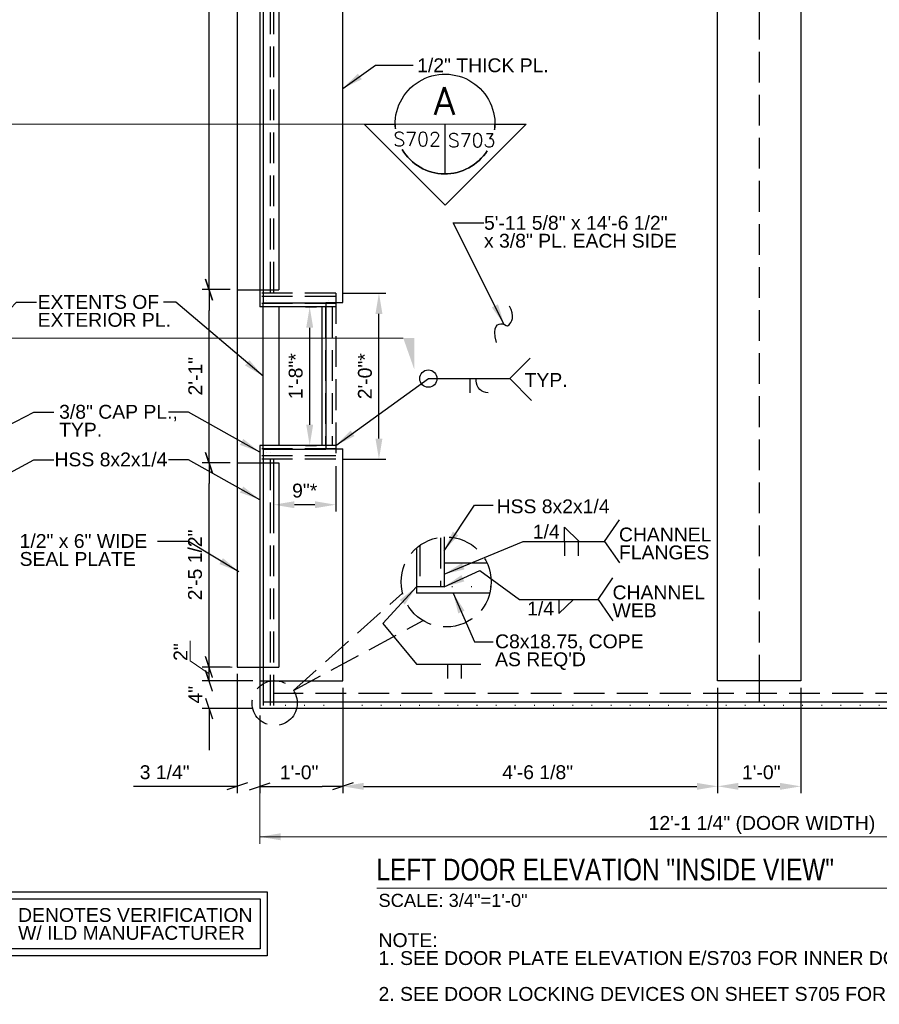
# Model space of a CAD drawing. Header units: inches. Extents: x 550 to 1010, y -290 to 19.
# Tile 3 of 5: x 737 to 861, y -288 to -145. Entities that reach past the tile are written whole.
import ezdxf
from ezdxf.enums import TextEntityAlignment as Align

# ---------------------------------------------------------------- set-up
doc = ezdxf.new("R2010")
doc.units = ezdxf.units.IN
doc.header["$LTSCALE"] = 10
doc.header["$MEASUREMENT"] = 0
doc.linetypes.add('DGN Style 1', pattern=[0.267013, 0.000444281, -0.266568])
doc.linetypes.add('DGN Style 3', pattern=[0.621993, 0.444281, -0.177712])
for name, color, linetype, lineweight in [('G-ANN-TTLB', 7, 'Continuous', 0), ('G-ANNO-DIM', 1, 'Continuous', 0), ('G-ANNO-TEXT', 7, 'Continuous', 30), ('S-WALL-SHEA', 98, 'Continuous', 30)]:
    doc.layers.add(name, color=color, linetype=linetype, lineweight=lineweight)
doc.styles.add("1 1 2 1'-0", font='arial.ttf', dxfattribs={"height": 1})
doc.styles.add("3 4 1'-0", font='arial.ttf', dxfattribs={"height": 2})
doc.styles.get("Standard").update_dxf_attribs({"font": 'txt.shx'})
doc.styles.add('SUBTITLE 4.7625', font='romans.shx', dxfattribs={"width": 0.8, "height": 187.5})
doc.styles.add('TITLE20', font='simplex.shx', dxfattribs={"height": 5000})
doc.dimstyles.new("3 4 1'-0", dxfattribs={"dimtxt": 2, "dimasz": 3, "dimexe": 1, "dimexo": 1, "dimgap": 1, "dimtad": 1, "dimdec": 4, "dimzin": 15, "dimdsep": 46, "dimlunit": 4, "dimtxsty": "3 4 1'-0", "dimblk": '_Oblique_0.3', "dimcen": 0.09, "dimadec": 4, "dimazin": 3, "dimtfac": 1, "dimtdec": 4, "dimtofl": 0, "dimtmove": 0, "dimatfit": 3, "dimfxl": 1, "dimfrac": 2, "dimtolj": 1, "dimtzin": 15, "dimarcsym": 0})

# ---------------------------------------------------------------- blocks, each defined once
blk = doc.blocks.new('*D9')
at = {"layer": 'Defpoints', "color": 0, "lineweight": 0, "transparency": 16777216}
for p in [(783.97, -240.95), (838.08, -240.95), (838.08, -256.18)]:
    blk.add_point(p, dxfattribs=at)
at = {"layer": 'G-ANNO-DIM', "color": 0, "lineweight": -2, "transparency": 16777216}
for p, q in [((783.97, -241.95), (783.97, -257.18)), ((838.08, -241.95), (838.08, -257.18)), ((786.97, -256.18), (835.08, -256.18))]:
    blk.add_line(p, q, dxfattribs=at)
at = {"layer": 'G-ANNO-DIM', "color": 0, "lineweight": 0, "transparency": 16777216}
for points in [[(786.97, -255.68), (786.97, -256.68), (783.97, -256.18)], [(835.08, -255.68), (835.08, -256.68), (838.08, -256.18)]]:
    blk.add_solid(points, dxfattribs=at)
at = {"layer": 'G-ANNO-DIM', "color": 0, "transparency": 16777216, "insert": (812.1, -254.15), "char_height": 2, "attachment_point": 5, "style": "3 4 1'-0"}
blk.add_mtext('\\A1;4\'-6 1/8"', dxfattribs=at)
blk = doc.blocks.new('*D10')
at = {"layer": 'Defpoints', "color": 0, "lineweight": 0, "transparency": 16777216}
for p in [(838.08, -240.95), (850.08, -240.95), (850.08, -256.18)]:
    blk.add_point(p, dxfattribs=at)
at = {"layer": 'G-ANNO-DIM', "color": 0, "lineweight": -2, "transparency": 16777216}
for p, q in [((838.08, -241.95), (838.08, -257.18)), ((850.08, -241.95), (850.08, -257.18)), ((841.08, -256.18), (847.08, -256.18))]:
    blk.add_line(p, q, dxfattribs=at)
at = {"layer": 'G-ANNO-DIM', "color": 0, "lineweight": 0, "transparency": 16777216}
for points in [[(841.08, -255.68), (841.08, -256.68), (838.08, -256.18)], [(847.08, -255.68), (847.08, -256.68), (850.08, -256.18)]]:
    blk.add_solid(points, dxfattribs=at)
at = {"layer": 'G-ANNO-DIM', "color": 0, "transparency": 16777216, "insert": (844.38, -254.16), "char_height": 2, "attachment_point": 5, "style": "3 4 1'-0"}
blk.add_mtext('\\A1;1\'-0"', dxfattribs=at)
blk = doc.blocks.new('_Oblique_0.3')
at = {"color": 0, "linetype": 'ByBlock', "lineweight": -2}
for p, q in [((0, 0), (-1, 0)), ((0.5, 0.167), (-0.5, -0.167))]:
    blk.add_line(p, q, dxfattribs=at)
blk = doc.blocks.new('*D11')
at = {"layer": 'Defpoints', "color": 0, "lineweight": 0, "transparency": 16777216}
for p in [(783.97, -240.95), (771.97, -244.95), (783.97, -256.18)]:
    blk.add_point(p, dxfattribs=at)
at = {"layer": 'G-ANNO-DIM', "color": 0, "lineweight": -2, "transparency": 16777216}
for p, q in [((783.97, -241.95), (783.97, -257.18)), ((771.97, -245.95), (771.97, -257.18)), ((774.97, -256.18), (780.97, -256.18))]:
    blk.add_line(p, q, dxfattribs=at)
at = {"layer": 'G-ANNO-DIM', "color": 0, "lineweight": -2, "transparency": 16777216, "xscale": 3, "yscale": 3, "zscale": 3, "rotation": 180}
blk.add_blockref('_Oblique_0.3', (771.97, -256.18), dxfattribs=at)
at = {"layer": 'G-ANNO-DIM', "color": 0, "lineweight": -2, "transparency": 16777216, "xscale": 3, "yscale": 3, "zscale": 3}
blk.add_blockref('_Oblique_0.3', (783.97, -256.18), dxfattribs=at)
at = {"layer": 'G-ANNO-DIM', "color": 0, "transparency": 16777216, "insert": (777.66, -254.16), "char_height": 2, "attachment_point": 5, "style": "3 4 1'-0"}
blk.add_mtext('\\A1;1\'-0"', dxfattribs=at)
blk = doc.blocks.new('*D12')
at = {"layer": 'Defpoints', "color": 0, "lineweight": 0, "transparency": 16777216}
for p in [(764.66, -240.95), (771.97, -240.95), (771.97, -244.95)]:
    blk.add_point(p, dxfattribs=at)
at = {"layer": 'G-ANNO-DIM', "color": 0, "lineweight": -2, "transparency": 16777216}
for p, q in [((764.66, -237.95), (764.66, -234.95)), ((770.97, -240.95), (763.66, -240.95)), ((770.97, -244.95), (763.66, -244.95)), ((764.66, -247.95), (764.66, -250.95))]:
    blk.add_line(p, q, dxfattribs=at)
at = {"layer": 'G-ANNO-DIM', "color": 0, "lineweight": -2, "transparency": 16777216, "xscale": 3, "yscale": 3, "zscale": 3}
for p, rotation in [((764.66, -240.95), 270), ((764.66, -244.95), 90)]:
    blk.add_blockref('_Oblique_0.3', p, dxfattribs=dict(at, rotation=rotation))
at = {"layer": 'G-ANNO-DIM', "color": 0, "transparency": 16777216, "insert": (762.66, -242.95), "char_height": 2, "attachment_point": 5, "rotation": 90, "style": "3 4 1'-0"}
blk.add_mtext('\\A1;4"', dxfattribs=at)
blk = doc.blocks.new('all_around')
at = {"layer": 'G-ANNO-TEXT'}
blk.add_circle((0, 0), 0.0625, dxfattribs=at)
blk = doc.blocks.new('*D44')
at = {"layer": 'Defpoints', "color": 0, "lineweight": 0, "transparency": 16777216}
for p in [(768.72, -238.95), (771.97, -244.95), (768.72, -256.18)]:
    blk.add_point(p, dxfattribs=at)
at = {"layer": 'G-ANNO-DIM', "color": 0, "lineweight": -2, "transparency": 16777216}
for p, q in [((768.72, -239.95), (768.72, -257.18)), ((771.97, -245.95), (771.97, -257.18)), ((765.72, -256.18), (753.76, -256.18)), ((774.97, -256.18), (777.97, -256.18))]:
    blk.add_line(p, q, dxfattribs=at)
at = {"layer": 'G-ANNO-DIM', "color": 0, "lineweight": -2, "transparency": 16777216, "xscale": 3, "yscale": 3, "zscale": 3}
blk.add_blockref('_Oblique_0.3', (768.72, -256.18), dxfattribs=at)
at = {"layer": 'G-ANNO-DIM', "color": 0, "lineweight": -2, "transparency": 16777216, "xscale": 3, "yscale": 3, "zscale": 3, "rotation": 180}
blk.add_blockref('_Oblique_0.3', (771.97, -256.18), dxfattribs=at)
at = {"layer": 'G-ANNO-DIM', "color": 0, "transparency": 16777216, "insert": (758.24, -254.15), "char_height": 2, "attachment_point": 5, "style": "3 4 1'-0"}
blk.add_mtext('\\A1;3 1/4"', dxfattribs=at)
blk = doc.blocks.new('*D51')
at = {"layer": 'Defpoints', "color": 0, "lineweight": 0, "transparency": 16777216}
for p in [(764.66, -209.45), (768.72, -209.45), (768.72, -238.95)]:
    blk.add_point(p, dxfattribs=at)
at = {"layer": 'G-ANNO-DIM', "color": 0, "lineweight": -2, "transparency": 16777216}
for p, q in [((767.72, -209.45), (763.66, -209.45)), ((764.66, -235.95), (764.66, -212.45)), ((767.72, -238.95), (763.66, -238.95))]:
    blk.add_line(p, q, dxfattribs=at)
at = {"layer": 'G-ANNO-DIM', "color": 0, "lineweight": -2, "transparency": 16777216, "xscale": 3, "yscale": 3, "zscale": 3}
for p, rotation in [((764.66, -209.45), 90), ((764.66, -238.95), 270)]:
    blk.add_blockref('_Oblique_0.3', p, dxfattribs=dict(at, rotation=rotation))
at = {"layer": 'G-ANNO-DIM', "color": 0, "transparency": 16777216, "insert": (762.63, -224.2), "char_height": 2, "attachment_point": 5, "rotation": 90, "style": "3 4 1'-0"}
blk.add_mtext('\\A1;2\'-5 1/2"', dxfattribs=at)
blk = doc.blocks.new('*D52')
at = {"layer": 'Defpoints', "color": 0, "lineweight": 0, "transparency": 16777216}
for p in [(764.66, -184.45), (768.72, -184.45), (768.72, -209.45)]:
    blk.add_point(p, dxfattribs=at)
at = {"layer": 'G-ANNO-DIM', "color": 0, "lineweight": -2, "transparency": 16777216}
for p, q in [((767.72, -184.45), (763.66, -184.45)), ((764.66, -206.45), (764.66, -187.45)), ((767.72, -209.45), (763.66, -209.45))]:
    blk.add_line(p, q, dxfattribs=at)
at = {"layer": 'G-ANNO-DIM', "color": 0, "lineweight": -2, "transparency": 16777216, "xscale": 3, "yscale": 3, "zscale": 3}
for p, rotation in [((764.66, -184.45), 90), ((764.66, -209.45), 270)]:
    blk.add_blockref('_Oblique_0.3', p, dxfattribs=dict(at, rotation=rotation))
at = {"layer": 'G-ANNO-DIM', "color": 0, "transparency": 16777216, "insert": (762.66, -196.95), "char_height": 2, "attachment_point": 5, "rotation": 90, "style": "3 4 1'-0"}
blk.add_mtext('\\A1;2\'-1"', dxfattribs=at)
blk = doc.blocks.new('*D53')
at = {"layer": 'Defpoints', "color": 0, "lineweight": 0, "transparency": 16777216}
for p in [(764.66, -77.45), (768.72, -77.45), (768.72, -184.45)]:
    blk.add_point(p, dxfattribs=at)
at = {"layer": 'G-ANNO-DIM', "color": 0, "lineweight": -2, "transparency": 16777216}
for p, q in [((767.72, -77.45), (763.66, -77.45)), ((764.66, -181.45), (764.66, -80.45)), ((767.72, -184.45), (763.66, -184.45))]:
    blk.add_line(p, q, dxfattribs=at)
at = {"layer": 'G-ANNO-DIM', "color": 0, "lineweight": -2, "transparency": 16777216, "xscale": 3, "yscale": 3, "zscale": 3}
for p, rotation in [((764.66, -77.45), 90), ((764.66, -184.45), 270)]:
    blk.add_blockref('_Oblique_0.3', p, dxfattribs=dict(at, rotation=rotation))
at = {"layer": 'G-ANNO-DIM', "color": 0, "transparency": 16777216, "insert": (762.64, -130.95), "char_height": 2, "attachment_point": 5, "rotation": 90, "style": "3 4 1'-0"}
blk.add_mtext('\\A1;8\'-11"', dxfattribs=at)
blk = doc.blocks.new('*D57')
at = {"layer": 'Defpoints', "color": 0, "lineweight": 0, "transparency": 16777216}
for p in [(782.94, -184.95), (789.18, -184.95), (782.94, -208.95)]:
    blk.add_point(p, dxfattribs=at)
at = {"layer": 'G-ANNO-DIM', "color": 0, "lineweight": -2, "transparency": 16777216}
for p, q in [((783.94, -184.95), (790.18, -184.95)), ((789.18, -205.95), (789.18, -187.95)), ((783.94, -208.95), (790.18, -208.95))]:
    blk.add_line(p, q, dxfattribs=at)
at = {"layer": 'G-ANNO-DIM', "color": 0, "lineweight": 0, "transparency": 16777216}
for points in [[(788.68, -187.95), (789.68, -187.95), (789.18, -184.95)], [(788.68, -205.95), (789.68, -205.95), (789.18, -208.95)]]:
    blk.add_solid(points, dxfattribs=at)
at = {"layer": 'G-ANNO-DIM', "color": 0, "transparency": 16777216, "insert": (787.16, -196.95), "char_height": 2, "attachment_point": 5, "rotation": 90, "style": "3 4 1'-0"}
blk.add_mtext('\\A1;2\'-0"*', dxfattribs=at)
blk = doc.blocks.new('*D58')
at = {"layer": 'Defpoints', "color": 0, "lineweight": 0, "transparency": 16777216}
for p in [(773.97, -208.95), (782.94, -208.95), (773.97, -215.51)]:
    blk.add_point(p, dxfattribs=at)
at = {"layer": 'G-ANNO-DIM', "color": 0, "lineweight": -2, "transparency": 16777216}
for p, q in [((773.97, -209.95), (773.97, -216.51)), ((782.94, -209.95), (782.94, -216.51)), ((779.94, -215.51), (776.97, -215.51))]:
    blk.add_line(p, q, dxfattribs=at)
at = {"layer": 'G-ANNO-DIM', "color": 0, "lineweight": 0, "transparency": 16777216}
for points in [[(776.97, -215.01), (776.97, -216.01), (773.97, -215.51)], [(779.94, -215.01), (779.94, -216.01), (782.94, -215.51)]]:
    blk.add_solid(points, dxfattribs=at)
at = {"layer": 'G-ANNO-DIM', "color": 0, "transparency": 16777216, "insert": (778.46, -213.48), "char_height": 2, "attachment_point": 5, "style": "3 4 1'-0"}
blk.add_mtext('\\A1;9"*', dxfattribs=at)
blk = doc.blocks.new('*D59')
at = {"layer": 'Defpoints', "color": 0, "lineweight": 0, "transparency": 16777216}
for p in [(777.59, -186.95), (779.18, -186.95), (777.59, -206.95)]:
    blk.add_point(p, dxfattribs=at)
at = {"layer": 'G-ANNO-DIM', "color": 0, "lineweight": -2, "transparency": 16777216}
for p, q in [((778.59, -186.95), (780.18, -186.95)), ((779.18, -203.95), (779.18, -189.95)), ((778.59, -206.95), (780.18, -206.95))]:
    blk.add_line(p, q, dxfattribs=at)
at = {"layer": 'G-ANNO-DIM', "color": 0, "lineweight": 0, "transparency": 16777216}
for points in [[(778.68, -189.95), (779.68, -189.95), (779.18, -186.95)], [(778.68, -203.95), (779.68, -203.95), (779.18, -206.95)]]:
    blk.add_solid(points, dxfattribs=at)
at = {"layer": 'G-ANNO-DIM', "color": 0, "transparency": 16777216, "insert": (777.16, -196.95), "char_height": 2, "attachment_point": 5, "rotation": 90, "style": "3 4 1'-0"}
blk.add_mtext('\\A1;1\'-8"*', dxfattribs=at)

msp = doc.modelspace()

# ---------------------------------------------------------------- linework, layer by layer
at = {"layer": 'G-ANN-TTLB', "color": 7, "linetype": 'Continuous', "lineweight": 13}
msp.add_line((788.85832, -270.88618, -3.51967), (889.70477, -270.88618, -3.51967), dxfattribs=at)
at = {"layer": 'G-ANNO-DIM'}
for p, q in [((764.66471, -234.82054), (764.66471, -238.9527)), ((764.16471, -237.4527), (765.16471, -240.4527)), ((767.96901, -238.9527), (763.66471, -238.9527)), ((765.16471, -242.4527), (764.16471, -239.4527)), ((764.66471, -238.9527), (764.66471, -240.9527)), ((770.96901, -240.9527), (763.66471, -240.9527)), ((771.96901, -245.9527), (771.96901, -264.46127)), ((771.96901, -263.46127), (917.21901, -263.46127))]:
    msp.add_line(p, q, dxfattribs=at)
at = {"layer": 'G-ANNO-DIM', "flags": 128}
msp.add_lwpolyline([(764.66471, -239.9527), (761.91234, -238.07447), (761.91234, -235.16779)], dxfattribs=at)
at = {"layer": 'G-ANNO-DIM'}
msp.add_solid([(774.96901, -263.96127), (771.96901, -263.46127), (774.96901, -262.96127)], dxfattribs=at)
at = {"layer": 'G-ANNO-TEXT'}
for p, q in [((771.96901, -68.4527), (771.96901, -186.9527)), ((774.71901, -77.4527), (774.71901, -184.4527)), ((798.7183, -167.73629), (798.7183, -160.53203)), ((768.71901, -184.4527), (774.71901, -184.4527)), ((782.94151, -186.9527), (771.96901, -186.9527)), ((772.45151, -207.5152), (772.45151, -186.3902)), ((774.71901, -186.9527), (774.71901, -206.9527)), ((780.94151, -186.9527), (780.94151, -206.9527)), ((781.50401, -186.3277), (783.96901, -186.3277)), ((808.08094, -197.29454), (811.01395, -194.36153)), ((802.28629, -197.29827), (802.28629, -199.3632)), ((803.21755, -197.60947), (803.21755, -197.29454)), ((808.08094, -197.29454), (811.22309, -200.4367)), ((782.94151, -206.9527), (771.96901, -206.9527)), ((771.96901, -206.9527), (771.96901, -244.9527)), ((781.50401, -207.4527), (783.96901, -207.4527)), ((768.71901, -209.4527), (774.71901, -209.4527)), ((774.71901, -209.4527), (774.71901, -238.9527)), ((815.96697, -218.7456), (818.07444, -220.81425)), ((815.96697, -220.81052), (815.96697, -218.7456)), ((821.76162, -220.80679), (823.8945, -217.69555)), ((798.57798, -220.1651), (798.57798, -227.37979)), ((794.57798, -221.7871), (794.57798, -228.25779)), ((815.96697, -220.81052), (815.96697, -222.87545)), ((817.94054, -220.81052), (817.94054, -222.87545)), ((821.76162, -220.80679), (823.8945, -223.91804)), ((804.79013, -223.93779), (798.57798, -223.93779)), ((820.83841, -229.176), (822.97129, -226.06476)), ((798.57798, -227.37979), (794.57798, -227.37979)), ((805.18958, -228.25779), (794.57798, -228.25779)), ((815.1576, -231.24093), (817.26508, -229.17227)), ((815.1576, -229.176), (815.1576, -231.24093)), ((820.83841, -229.176), (822.97129, -232.28725)), ((799.05751, -238.54392), (799.05751, -240.60885)), ((801.03108, -238.54392), (801.03108, -240.60885)), ((844.07651, -240.9527), (844.07651, -243.9802)), ((917.21901, -244.9527), (771.96901, -244.9527))]:
    msp.add_line(p, q, dxfattribs=at)
at = {"layer": 'G-ANNO-TEXT', "linetype": 'DGN Style 3'}
for p, q in [((772.46901, -68.4527), (772.46901, -184.9527)), ((773.46901, -68.4527), (773.46901, -184.9527)), ((773.96901, -68.4527), (773.96901, -184.9527)), ((844.07651, -75.4527), (844.07651, -240.9527)), ((782.94151, -184.9527), (771.96901, -184.9527)), ((782.94151, -185.4527), (771.96901, -185.4527)), ((782.94151, -184.9527), (782.94151, -208.9527)), ((782.94151, -186.4527), (771.96901, -186.4527)), ((781.44151, -186.9527), (781.44151, -206.9527)), ((782.44151, -186.9527), (782.44151, -206.9527)), ((782.94151, -207.4527), (771.96901, -207.4527)), ((782.94151, -208.4527), (771.96901, -208.4527)), ((782.94151, -208.9527), (771.96901, -208.9527)), ((772.46901, -208.9527), (772.46901, -244.9527)), ((773.46901, -208.9527), (773.46901, -244.9527)), ((773.96901, -208.9527), (773.96901, -244.9527)), ((798.07798, -220.29033), (798.07798, -227.37979)), ((795.07798, -221.38752), (795.07798, -227.37979)), ((776.82049, -242.33986), (792.57798, -228.25779)), ((776.82049, -242.33986), (795.55302, -232.24938)), ((915.05901, -242.7927), (773.96901, -242.7927))]:
    msp.add_line(p, q, dxfattribs=at)
at = {"layer": 'G-ANNO-TEXT', "color": 7, "linetype": 'Continuous', "lineweight": 0}
for p, q in [((805.92256, -160.53203), (705.97398, -160.53203)), ((682.02804, -191.44079), (792.68638, -191.44079))]:
    msp.add_line(p, q, dxfattribs=at)
at = {"layer": 'G-ANNO-TEXT', "linetype": 'DGN Style 1'}
for p, q in [((805.34859, -227.37979), (798.57798, -227.37979)), ((916.78001, -244.5137), (773.96901, -244.5137))]:
    msp.add_line(p, q, dxfattribs=at)
at = {"layer": 'G-ANNO-TEXT', "flags": 128}
for points in [[(783.96901, -186.3277), (783.96901, -75.4527), (771.96901, -75.4527), (771.96901, -184.9527)], [(774.71901, -77.4527), (768.71901, -77.4527), (768.71901, -238.9527), (774.71901, -238.9527)], [(772.88901, -185.9527), (772.88901, -185.9527)], [(781.94151, -185.9527), (781.94151, -185.9527)], [(771.96901, -208.9527), (771.96901, -240.9527), (783.96901, -240.9527), (783.96901, -207.4527)], [(772.88901, -207.9527), (772.88901, -207.9527)], [(773.57345, -207.9527), (773.57345, -207.9527)]]:
    msp.add_lwpolyline(points, dxfattribs=at)
for points in [[(805.92256, -160.53203), (810.42708, -160.53203), (798.72917, -172.24081), (787.03126, -160.53203), (791.51403, -160.53203, 0.0238051), (791.54665, -161.21686, 0.0238051)], [(805.87267, -161.37844, 0.029448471), (805.92256, -160.53203)], [(792.52752, -164.21656, 0.559874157), (804.81, -164.37814, 0.559874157)]]:
    msp.add_lwpolyline(points, format="xyb", dxfattribs=at)
at = {"layer": 'G-ANNO-TEXT', "linetype": 'DGN Style 3'}
for centre, radius in [((798.88378, -226.6624), 6.50449), ((774.12191, -244.155), 3.25224)]:
    msp.add_circle(centre, radius, dxfattribs=at)
at = {"layer": 'G-ANNO-TEXT', "extrusion": (0, 0, -1)}
for centre, radius, start, end in [((-798.7183, -160.53203), 7.20426, 354.5453032, 186.7471424), ((-798.7183, -160.53203), 7.20426, 212.2670544, 329.2404028), ((-804.96755, -197.60947), 1.75, 270, 0)]:
    msp.add_arc(centre, radius, start, end, dxfattribs=at)
at = {"layer": 'G-ANNO-TEXT'}
msp.add_open_spline([(806.15394, -192.10387), (805.49262, -189.52697), (807.39186, -189.0895), (807.71725, -190.2327), (808.90307, -188.2291), (808.01867, -186.8323)], degree=3, dxfattribs=at)
for points in [[(783.96901, -155.38552), (786.70738, -154.06213), (786.13015, -153.24555)], [(798.57798, -227.37979), (801.51285, -226.58194), (801.09545, -225.67322)]]:
    msp.add_solid(points, dxfattribs=at)
at = {"layer": 'G-ANNO-TEXT', "color": 7, "linetype": 'Continuous', "lineweight": 13}
msp.add_solid([(794.27634, -191.44079), (794.27634, -195.957), (792.68638, -191.44079)], dxfattribs=at)
at = {"layer": 'G-ANNO-TEXT'}
for points in [[(838.07651, -75.4527), (850.07651, -75.4527), (850.07651, -240.9527), (838.07651, -240.9527)], [(732.69822, -271.4249), (773.0181, -271.4249), (773.0181, -280.63786), (732.69822, -280.63786)], [(733.69822, -272.4249), (772.0181, -272.4249), (772.0181, -279.63786), (733.69822, -279.63786)]]:
    msp.add_3dface(points, dxfattribs=at)
at = {"layer": 'S-WALL-SHEA'}
for p, q in [((772.45151, -69.4252), (772.45151, -186.3902)), ((781.50401, -186.3902), (772.45151, -186.3902)), ((781.50401, -186.3902), (781.50401, -207.5152)), ((781.50401, -207.5152), (772.45151, -207.5152)), ((772.45151, -207.5152), (772.45151, -243.9802)), ((772.45151, -243.9802), (915.70151, -243.9802))]:
    msp.add_line(p, q, dxfattribs=at)

# ---------------------------------------------------------------- block references
at = {"layer": 'G-ANNO-TEXT', "xscale": 20, "yscale": 20, "zscale": 20}
msp.add_blockref('all_around', (796.31126, -197.29454), dxfattribs=at)

# ---------------------------------------------------------------- texts
at = {"layer": 'G-ANN-TTLB', "color": 7, "linetype": 'Continuous', "lineweight": 13, "insert": (788.82304, -269.82059, -3.51967), "char_height": 3.1496063, "attachment_point": 7, "line_spacing_factor": 0.72, "style": 'SUBTITLE 4.7625'}
msp.add_mtext('\\fArial|b0|i0|c00|p39;LEFT DOOR ELEVATION "INSIDE VIEW"', dxfattribs=at)
at = {"layer": 'G-ANN-TTLB', "color": 7, "linetype": 'Continuous', "lineweight": 0, "insert": (799.87692, -273.61825, -3.51967), "char_height": 1.8897638, "attachment_point": 8, "line_spacing_factor": 0.72}
msp.add_mtext('\\fArial|b0|i0|c00|p39;SCALE: 3/4"=1\'-0"', dxfattribs=at)
at = {"layer": 'G-ANNO-DIM', "color": 7, "linetype": 'Continuous', "style": "3 4 1'-0"}
msp.add_text('2"', height=2, rotation=90, dxfattribs=at).set_placement((760.53012, -236.78801), align=Align.MIDDLE_CENTER)
msp.add_text('12\'-1 1/4" (DOOR WIDTH)', height=2, dxfattribs=at).set_placement((844.48019, -261.46127), align=Align.MIDDLE_CENTER)
at = {"layer": 'G-ANNO-TEXT', "color": 7, "linetype": 'Continuous', "lineweight": 0, "style": 'TITLE20'}
msp.add_text('A', height=3.9996, dxfattribs=at).set_placement((798.60901, -157.20554), align=Align.MIDDLE_CENTER)
for s, p in [('S702', (794.68667, -163.71654)), ('S703', (802.55818, -163.87813))]:
    msp.add_text(s, height=1.9998, dxfattribs=at).set_placement(p, align=Align.CENTER)
at = {"layer": 'G-ANNO-TEXT', "color": 7, "char_height": 2, "attachment_point": 1, "style": "3 4 1'-0"}
for s, insert, line_spacing_factor in [('1/2" THICK PL.', (794.69782, -151.04571), 0.6), ('EXTENTS OF \\PEXTERIOR PL.', (739.8973, -185.22264), 0.776524), ('TYP.', (810.21029, -196.48967), 0.6), ('3/8" CAP PL.,\\PTYP.', (743.00283, -201.08659), 0.776524), ('HSS 8x2x1/4', (742.33701, -207.96613), 0.6), ('HSS 8x2x1/4', (806.17099, -214.74425), 0.6), ('1/4', (811.39238, -218.39765), 0.6), ('CHANNEL\\PFLANGES', (823.83517, -218.80434), 0.776524), ('1/2" x 6" WIDE\\PSEAL PLATE', (737.29623, -219.74859), 0.776524), ('CHANNEL\\PWEB', (822.91196, -227.17355), 0.776524), ('1/4', (810.58302, -229.4964), 0.6), ("C8x18.75, COPE\\PAS REQ'D", (805.95045, -234.23773), 0.776524), ('DENOTES VERIFICATION\\PW/ ILD MANUFACTURER', (737.07862, -273.755), 0.776524)]:
    msp.add_mtext(s, dxfattribs=dict(at, insert=insert, line_spacing_factor=line_spacing_factor))
at = {"layer": 'G-ANNO-TEXT', "color": 7, "linetype": 'Continuous', "lineweight": 0, "char_height": 2, "attachment_point": 1, "line_spacing_factor": 0.776524, "style": "1 1 2 1'-0"}
for s, insert in [('5\'-11 5/8" x 14\'-6 1/2"\\Px 3/8" PL. EACH SIDE', (804.34861, -173.79565)), ('NOTE: \\P1. SEE DOOR PLATE ELEVATION E/S703 FOR INNER DOOR SUPPORT FRAMING.\\P\\P2. SEE DOOR LOCKING DEVICES ON SHEET S705 FOR ADDITIONAL REQUIREMENTS.', (789.12388, -277.38821))]:
    msp.add_mtext(s, dxfattribs=dict(at, insert=insert))

# ---------------------------------------------------------------- dimensions: what is measured, and where the dimension line sits
at = {"layer": 'G-ANNO-DIM'}
for base, p1, p2, picture, middle in [((764.66471, -77.4527), (768.71901, -184.4527), (768.71901, -77.4527), '*D53', (762.64356, -130.9527)), ((764.66471, -184.4527), (768.71901, -209.4527), (768.71901, -184.4527), '*D52', (762.66062, -196.9527)), ((764.66471, -209.4527), (768.71901, -238.9527), (768.71901, -209.4527), '*D51', (762.6306, -224.2027))]:
    dim = msp.add_linear_dim(base=base, p1=p1, p2=p2, angle=90, dimstyle="3 4 1'-0", dxfattribs=at)
    dim.commit()
    dim.dimension.update_dxf_attribs({"geometry": picture, "text_midpoint": middle})
for base, p1, p2, angle, picture, middle in [((789.18158, -184.9527), (782.94151, -208.9527), (782.94151, -184.9527), 90, '*D57', (787.16043, -196.9527)), ((779.17699, -186.9527), (777.59137, -206.9527), (777.59137, -186.9527), 90, '*D59', (777.15585, -196.9527)), ((773.96901, -215.50505), (782.94151, -208.9527), (773.96901, -208.9527), 180, '*D58', (778.45526, -213.4839))]:
    dim = msp.add_linear_dim(base=base, p1=p1, p2=p2, angle=angle, text='<>*', dimstyle="3 4 1'-0", dxfattribs=at)
    dim.commit()
    dim.dimension.update_dxf_attribs({"geometry": picture, "text_midpoint": middle})
for base, p2, angle, picture, middle in [((764.66471, -240.9527), (771.96901, -240.9527), 90, '*D12', (764.66471, -242.9527)), ((768.71901, -256.17996), (768.71901, -238.9527), 180, '*D44', (758.24016, -256.17996))]:
    dim = msp.add_linear_dim(base=base, p1=(771.96901, -244.9527), p2=p2, angle=angle, dimstyle="3 4 1'-0", dxfattribs=at)
    dim.commit()
    dim.dimension.update_dxf_attribs({"geometry": picture, "text_midpoint": middle, "dimtype": 160})
dim = msp.add_linear_dim(base=(783.96901, -256.17996), p1=(771.96901, -244.9527), p2=(783.96901, -240.9527), dimstyle="3 4 1'-0", override={"dimblk1": '_Oblique_0.3', "dimsah": 1}, dxfattribs=at)
dim.commit()
dim.dimension.update_dxf_attribs({"geometry": '*D11', "text_midpoint": (777.65557, -256.17996), "dimtype": 160})
for base, p1, p2, picture, middle in [((838.07651, -256.17996), (783.96901, -240.9527), (838.07651, -240.9527), '*D9', (812.09677, -256.17996)), ((850.07651, -256.17996), (838.07651, -240.9527), (850.07651, -240.9527), '*D10', (844.3812, -256.17996))]:
    dim = msp.add_linear_dim(base=base, p1=p1, p2=p2, dimstyle="3 4 1'-0", dxfattribs=at)
    dim.commit()
    dim.dimension.update_dxf_attribs({"geometry": picture, "text_midpoint": middle, "dimtype": 160})

# ---------------------------------------------------------------- leaders
at = {"layer": 'G-ANNO-TEXT'}
for points in [[(783.96901, -155.38552), (788.69084, -152.04776), (794.10337, -152.04776)], [(807.26971, -189.4774), (799.88353, -174.77681), (804.34666, -174.77681)], [(727.70117, -195.79831), (736.8575, -186.27803), (739.73637, -186.27803)], [(772.45151, -196.9527), (759.84281, -186.27803), (758.073, -186.27803)], [(782.94151, -206.9527), (796.31126, -197.29454), (808.08094, -197.29454)], [(728.16649, -207.90105), (739.35455, -202.14198), (742.23342, -202.14198)], [(771.96901, -207.90105), (761.67911, -202.14198), (758.80024, -202.14198)], [(728.18367, -215.07276), (739.35455, -209.02152), (742.23342, -209.02152)], [(771.96901, -214.78059), (761.67911, -209.02152), (758.80024, -209.02152)], [(798.57798, -222.15024), (802.96782, -215.59225), (805.67408, -215.59225)], [(768.96901, -225.19722), (761.67911, -220.80398), (757.21598, -220.80398)], [(798.57798, -225.5413), (809.99194, -220.80679), (821.76162, -220.80679)], [(798.57798, -227.37979), (803.72346, -225.01631), (809.47679, -229.176), (820.83841, -229.176)], [(794.57798, -227.37979), (789.74041, -232.66482), (794.58597, -238.54392), (803.86866, -238.54392)], [(799.88378, -228.25779), (802.96782, -235.29242), (805.67408, -235.29242)]]:
    msp.add_leader(points, dimstyle="3 4 1'-0", override={"dimgap": 2}, dxfattribs=at)

doc.saveas('drawing.dxf')
